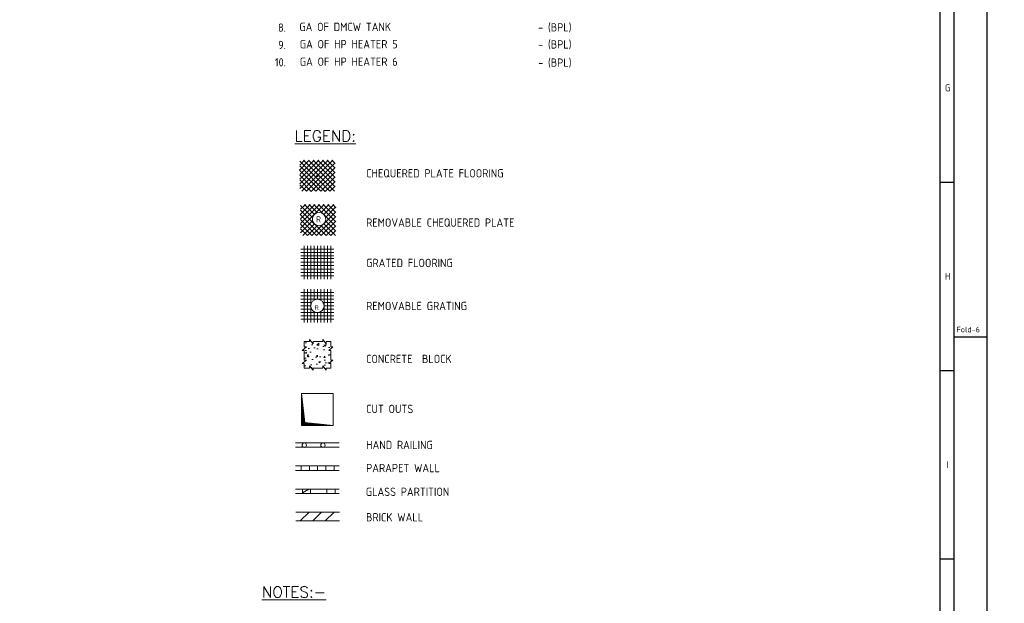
# Model space of a CAD drawing. Extents: x -287416 to 4934791, y -504132 to 1826789.
# Tile 35 of 256: x 90905 to 144175, y -300143 to -268553. Entities that reach past the tile are written whole.
import ezdxf
from ezdxf.enums import TextEntityAlignment as Align

# ---------------------------------------------------------------- set-up
doc = ezdxf.new("R2010")
doc.units = 0
doc.header["$LTSCALE"] = 800
doc.header["$MEASUREMENT"] = 0
doc.linetypes.add('CONTINOUS', pattern=[0])
doc.layers.get('0').update_dxf_attribs({"linetype": 'CONTINUOUS'})
doc.layers.add('T', color=3, linetype='CONTINUOUS', lineweight=15)
doc.layers.add('TEXT', color=3, linetype='CONTINUOUS', lineweight=15)
doc.styles.add('R', font='ROMANC')
doc.styles.add('ROMANC', font='romanc')
doc.styles.add('ROMANS', font='ISO9.shx', dxfattribs={"width": 0.8})
doc.styles.get("Standard").update_dxf_attribs({"font": 'ISO9'})

# ---------------------------------------------------------------- blocks, each defined once
blk = doc.blocks.new('A$C731D3036')
for p, q in [((-37.8, 265.66), (-37.8, 1816.5)), ((-37.8, 784.85), (-26.68, 784.85)), ((0, 660.34), (-26.68, 660.34)), ((-37.8, 633.66), (-26.68, 633.66)), ((-37.8, 482.47), (-26.68, 482.47))]:
    blk.add_line(p, q)
for points in [[(0, 1869.86), (-2643.59, 1869.86), (-2643.59, 0), (0, 0)], [(-26.68, 1843.18), (-2616.91, 1843.18), (-2616.91, 26.68), (-26.68, 26.68)]]:
    blk.add_lwpolyline(points, close=True)
for s, p in [('G', (-31.82, 860.45)), ('H', (-31.82, 709.26)), ('I', (-31.82, 558.07))]:
    blk.add_text(s, height=5.56).set_placement(p, align=Align.MIDDLE)
blk.add_text('Fold-6', height=4.447).set_placement((-24.68, 664.3))

msp = doc.modelspace()

# ---------------------------------------------------------------- hatches: boundary and pattern name
at = {"layer": 'TEXT'}
h = msp.add_hatch(dxfattribs=at)
h.set_pattern_fill('AR-CONC', color=256, scale=125, style=0)
h.set_pattern_definition([(50, (-523990.1, -594222.2), (896.5752, -78.4402), [93.75, -1031.25]), (355, (-523990.1, -594222.2), (-173.4392, 940.2402), [75, -825]), (100.4514, (-523915.4, -594228.7), (723.1367, 861.7994), [79.6752, -876.4276]), (46.1842, (-523990.1, -593972.2), (1334.0513, -206.8988), [140.625, -1546.875]), (96.6356, (-523878.9, -593989.4), (1168.3284, 1217.6473), [119.5129, -1314.6412]), (351.1842, (-523990.1, -593972.2), (1168.3274, 1217.6483), [112.5, -1237.5]), (21, (-523865.1, -594034.7), (746.1338, -503.2736), [93.75, -1031.25]), (326, (-523865.1, -594034.7), (304.1442, 906.4376), [75, -825]), (71.4514, (-523802.9, -594076.6), (1050.2783, 403.1631), [79.6752, -876.4276]), (37.5, (-523990.07, -594222.17), (15.19982, 416.11732), [0, -815, 0, -837.5, 0, -828.125]), (7.5, (-523990.07, -594222.17), (328.83692, 493.01464), [0, -477.5, 0, -796.25, 0, -315.625]), (327.5, (-524268.82, -594222.17), (667.27805, -28.19359), [0, -312.5, 0, -975, 0, -1293.75]), (317.5, (-524393.8, -594222.2), (728.9827, 125.13123), [0, -406.25, 0, -647.5, 0, -918.75])])
h.paths.add_polyline_path([(107015.4, -287406.1), (106776.5, -287406.1), (106776.5, -287520.7), (106585.4, -287291.4), (106585.4, -287406.1), (106300.1, -287406.1), (106300.1, -287167.2), (106185.4, -287167.2), (106414.7, -286976.1), (106300.1, -286976.1), (106300.1, -286690.7), (106300.1, -286451.8), (106185.4, -286451.8), (106414.7, -286260.7), (106300.1, -286260.7), (106300.1, -285975.4), (106585.4, -285975.4), (106585.4, -285860.7), (106776.5, -286090), (106776.5, -285975.4), (107015.4, -285975.4), (107300.8, -285975.4), (107300.8, -285860.7), (107491.9, -286090), (107491.9, -285975.4), (107740.1, -285975.4), (107740.1, -286260.7), (107854.7, -286260.7), (107625.4, -286451.8), (107740.1, -286451.8), (107740.1, -286690.7), (107740.1, -286976.1), (107854.7, -286976.1), (107625.4, -287167.2), (107740.1, -287167.2), (107740.1, -287406.1), (107491.9, -287406.1), (107491.9, -287520.7), (107300.8, -287291.4), (107300.8, -287406.1)])

# ---------------------------------------------------------------- linework, layer by layer
at = {"layer": 'TEXT', "flags": 128}
for points in [[(106039.1, -276699.2), (106573.7, -276163.5)], [(106060.7, -276422.9), (106319.9, -276163.5)], [(106060.7, -276932.1), (106829.3, -276163.5)], [(106060.7, -277186.6), (107083.1, -276163.5)], [(106060.7, -277441.1), (107338.7, -276163.5)], [(106060.7, -277695.7), (107592.5, -276163.5)], [(106060.7, -276211.9), (107687.9, -277838.4)], [(106060.7, -276466.4), (107439.5, -277844.7)], [(106172.3, -277838.4), (107846.3, -276163.5)], [(106265.9, -276163.5), (107941.7, -277838.4)], [(106426.1, -277838.4), (107966.9, -276298.7)], [(106521.5, -276163.5), (107966.9, -277608.9)], [(106775.3, -276163.5), (107966.9, -277354.4)], [(107030.9, -276163.5), (107966.9, -277099.9)], [(107284.7, -276163.5), (107966.9, -276845.3)], [(107538.5, -276163.5), (107966.9, -276590.6)], [(107794.1, -276163.5), (107966.9, -276336.1)], [(106039.1, -276699.2), (107191.1, -277838.4)], [(106060.7, -276975.7), (106935.5, -277838.4)], [(106674.5, -277844.7), (107966.9, -276553.2)], [(106935.5, -277838.4), (107966.9, -276807.7)], [(106994.9, -277001), (107009.3, -276986.6), (107023.7, -277001), (107009.3, -277015.4), (106994.9, -277001)], [(106994.9, -277001), (107009.3, -276986.6), (107023.7, -277001), (107009.3, -277015.4), (106994.9, -277001)], [(106060.7, -277230.2), (106674.5, -277844.7)], [(106060.7, -277484.7), (106426.1, -277838.4)], [(107191.1, -277838.4), (107966.9, -277062.4)], [(107439.5, -277844.7), (107966.9, -277316.9)], [(107687.9, -277838.4), (107966.9, -277571.5)], [(106083.5, -279091.7), (106618.1, -278556)], [(106105.1, -278815.4), (106364.3, -278556)], [(106105.1, -279324.4), (106873.7, -278556)], [(106105.1, -279579.1), (107127.5, -278556)], [(106105.1, -279833.7), (107383.1, -278556)], [(106310.3, -278556), (106846.7, -279091.7)], [(106565.9, -278556), (107008.7, -278998.6)], [(106819.7, -278556), (108011.3, -279746.9)], [(107075.3, -278556), (108011.3, -279492.4)], [(107194.1, -278998.6), (107636.9, -278556)], [(107329.1, -278556), (108011.3, -279237.7)], [(107356.1, -279091.7), (107892.5, -278556)], [(107584.7, -278556), (108011.3, -278983.2)], [(107838.5, -278556), (108011.3, -278728.6)], [(106083.5, -279091.7), (107222.9, -280230.9)], [(106105.1, -278604.4), (106753.1, -279253.2)], [(106105.1, -278859), (107483.9, -280237.2)], [(106209.5, -278964.4), (107483.9, -280237.2)], [(106718.9, -280237.2), (108011.3, -278945.7)], [(107449.7, -279253.2), (108011.3, -278691.2)], [(106105.1, -279368), (106967.3, -280230.9)], [(106105.1, -280088.2), (106753.1, -279439.5)], [(106105.1, -279622.7), (106718.9, -280237.2)], [(106216.7, -280230.9), (106846.7, -279600.9)], [(106967.3, -280230.9), (108011.3, -279200.2)], [(107222.9, -280230.9), (108011.3, -279454.9)], [(107356.1, -279600.9), (107986.1, -280230.9)], [(107449.7, -279439.5), (108011.3, -280001.4)], [(106105.1, -279877.2), (106470.5, -280230.9)], [(106470.5, -280230.9), (107008.7, -279694)], [(107194.1, -279694), (107732.3, -280230.9)], [(107483.9, -280237.2), (108011.3, -279709.5)], [(107732.3, -280230.9), (108011.3, -279964)], [(106109.3, -280969.9), (107909.3, -280969.9)], [(106109.3, -281149.9), (107909.3, -281149.9)], [(106289.3, -280789.9), (106289.3, -282589.9)], [(106469.3, -280789.9), (106469.3, -282589.9)], [(106649.3, -280789.9), (106649.3, -282589.9)], [(106649.3, -280789.9), (106649.3, -282589.9)], [(106829.3, -280789.9), (106829.3, -282589.9)], [(107009.3, -280789.9), (107009.3, -282589.9)], [(107009.3, -280789.9), (107009.3, -282589.9)], [(107189.3, -280789.9), (107189.3, -282589.9)], [(107189.3, -280789.9), (107189.3, -282589.9)], [(107369.3, -280789.9), (107369.3, -282589.9)], [(107549.3, -280789.9), (107549.3, -282589.9)], [(107729.3, -280789.9), (107729.3, -282589.9)], [(106109.3, -281329.9), (107909.3, -281329.9)], [(106109.3, -281485.4), (107909.3, -281485.4)], [(106109.3, -281677.7), (107909.3, -281677.7)], [(106109.3, -281857.7), (107909.3, -281857.7)], [(106109.3, -282049.9), (107909.3, -282049.9)], [(106109.3, -282229.9), (107909.3, -282229.9)], [(106109.3, -282409.9), (107909.3, -282409.9)], [(106109.3, -283328.1), (107909.3, -283328.1)], [(106289.3, -283148.1), (106289.3, -284948.1)], [(106469.3, -283148.1), (106469.3, -284948.1)], [(106649.3, -283148.1), (106649.3, -284948.1)], [(106649.3, -283148.1), (106649.3, -284948.1)], [(106829.3, -283148.1), (106829.3, -283736.4)], [(107009.3, -283148.1), (107009.3, -283688.1)], [(107189.3, -283148.1), (107189.3, -283736.4)], [(107369.3, -283148.1), (107369.3, -284948.1)], [(107549.3, -283148.1), (107549.3, -284948.1)], [(107729.3, -283148.1), (107729.3, -284948.1)], [(106109.3, -283508.1), (107909.3, -283508.1)], [(106109.3, -283688.1), (107909.3, -283688.1)], [(106109.3, -283868.1), (106697.9, -283868.1)], [(107320.7, -283868.1), (107909.3, -283868.1)], [(106109.3, -284048.1), (106649.3, -284048.1)], [(106109.3, -284228.1), (106697.9, -284228.1)], [(106109.3, -284408.1), (107909.3, -284408.1)], [(106829.3, -284359.9), (106829.3, -284948.1)], [(107009.3, -284408.1), (107009.3, -284948.1)], [(107189.3, -284359.9), (107189.3, -284948.1)], [(107320.7, -284228.1), (107909.3, -284228.1)], [(107369.3, -284048.1), (107909.3, -284048.1)], [(106109.3, -284588.1), (107909.3, -284588.1)], [(106109.3, -284768.1), (107909.3, -284768.1)], [(106300.1, -286690.7), (106300.1, -286451.8), (106185.4, -286451.8), (106414.7, -286260.7), (106300.1, -286260.7), (106300.1, -285975.4)], [(107015.4, -285975.4), (106776.5, -285975.4), (106776.5, -286090), (106585.4, -285860.7), (106585.4, -285975.4), (106300.1, -285975.4)], [(107740.1, -285975.4), (107491.9, -285975.4), (107491.9, -286090), (107300.8, -285860.7), (107300.8, -285975.4), (107015.4, -285975.4)], [(107740.1, -286690.7), (107740.1, -286451.8), (107625.4, -286451.8), (107854.7, -286260.7), (107740.1, -286260.7), (107740.1, -285975.4)], [(106300.1, -287406.1), (106300.1, -287167.2), (106185.4, -287167.2), (106414.7, -286976.1), (106300.1, -286976.1), (106300.1, -286690.7)], [(107740.1, -287406.1), (107740.1, -287167.2), (107625.4, -287167.2), (107854.7, -286976.1), (107740.1, -286976.1), (107740.1, -286690.7)], [(107015.4, -287406.1), (106776.5, -287406.1), (106776.5, -287520.7), (106585.4, -287291.4), (106585.4, -287406.1), (106300.1, -287406.1)], [(107740.1, -287406.1), (107491.9, -287406.1), (107491.9, -287520.7), (107300.8, -287291.4), (107300.8, -287406.1), (107015.4, -287406.1)], [(106145.3, -288790.5), (106145.3, -290518.5)], [(106330.7, -290362.8), (106145.3, -288790.5)], [(106145.3, -288790.5), (107873.3, -288790.5)], [(106145.3, -289255.5), (106193.9, -289206.5)], [(107873.3, -288790.5), (107873.3, -290518.5)], [(106145.3, -289319), (106201.1, -289263.4)], [(106145.3, -289382.7), (106208.3, -289320.3)], [(106145.3, -289446.3), (106213.7, -289377.3)], [(106145.3, -289510), (106220.9, -289434.2)], [(106145.3, -289573.5), (106228.1, -289491.1)], [(106145.3, -289637.3), (106235.3, -289548.2)], [(106145.3, -289701), (106240.7, -289605)], [(106145.3, -289764.5), (106247.9, -289661.9)], [(106145.3, -289828.2), (106255.1, -289719)], [(106145.3, -289891.8), (106260.5, -289775.9)], [(106145.3, -289955.5), (106267.7, -289832.7)], [(106145.3, -290019), (106274.9, -289889.8)], [(106145.3, -290082.8), (106282.1, -289946.7)], [(106145.3, -290146.3), (106287.5, -290003.6)], [(106145.3, -290210), (106294.7, -290060.6)], [(106145.3, -290273.7), (106301.9, -290117.5)], [(106145.3, -290337.3), (106309.1, -290174.4)], [(106145.3, -290401), (106314.5, -290231.4)], [(106145.3, -290464.5), (106321.7, -290288.3)], [(106145.3, -290518.5), (106330.7, -290362.8)], [(106145.3, -290518.5), (107873.3, -290518.5)], [(106219.1, -290518.5), (106370.3, -290367)], [(106282.1, -290518.5), (106427.9, -290372.7)], [(107873.3, -290518.5), (106330.7, -290362.8)], [(106345.1, -290518.5), (106485.5, -290378.7)], [(106409.9, -290518.5), (106543.1, -290384.4)], [(106472.9, -290518.5), (106600.7, -290390.2)], [(106537.7, -290518.5), (106660.1, -290396.1)], [(106600.7, -290518.5), (106717.7, -290401.9)], [(106663.7, -290518.5), (106775.3, -290407.7)], [(106728.5, -290518.5), (106832.9, -290413.6)], [(106791.5, -290518.5), (106890.5, -290419.4)], [(106854.5, -290518.5), (106948.1, -290425.3)], [(106919.3, -290518.5), (107005.7, -290431.1)], [(106982.3, -290518.5), (107063.3, -290437)], [(107045.3, -290518.5), (107120.9, -290442.8)], [(107110.1, -290518.5), (107180.3, -290448.5)], [(107173.1, -290518.5), (107237.9, -290454.5)], [(107236.1, -290518.5), (107295.5, -290460.2)], [(107300.9, -290518.5), (107353.1, -290466)], [(107363.9, -290518.5), (107410.7, -290471.9)], [(107426.9, -290518.5), (107468.3, -290477.7)], [(105830.9, -291459.7), (108187.7, -291459.7)], [(105830.9, -291699.7), (108187.7, -291699.7)], [(105830.9, -292707.5), (108187.7, -292707.5)], [(105830.9, -292947.5), (108187.7, -292947.5)], [(106133.3, -292947.5), (106133.3, -292707.5)], [(106577.3, -292707.5), (106577.3, -292947.5)], [(107023.7, -292707.5), (107023.7, -292947.5)], [(107467.7, -292707.5), (107467.7, -292947.5)], [(107914.1, -292707.5), (107914.1, -292947.5)], [(105830.9, -293955.4), (108185.3, -293955.4)], [(106198.1, -294192), (106198.1, -293952)], [(106202.9, -294195.6), (106646.9, -294195.6), (106646.9, -293955.6), (106202.9, -293955.6), (106202.9, -294195.6)], [(106202.9, -294155.5), (106548.5, -293955.6)], [(106642.1, -294192), (106642.1, -293952)], [(107520.5, -294197), (107520.5, -293957)], [(107522.9, -294195.6), (107966.9, -294195.6), (107966.9, -293955.6), (107522.9, -293955.6), (107522.9, -294195.6)], [(107964.5, -294197), (107964.5, -293957)], [(105830.9, -294195.4), (108185.3, -294195.4)], [(105845.3, -295203.2), (108199.7, -295203.2)], [(106080.1, -295683.2), (106560.1, -295203.2)], [(106759, -295683.2), (107239, -295203.2)], [(107437.8, -295683.2), (107917.8, -295203.2)], [(105845.3, -295683.2), (108199.7, -295683.2)]]:
    msp.add_lwpolyline(points, dxfattribs=at)
for points in [[(106966.1, -277001, -1), (107052.5, -277001, -1), (106966.1, -277001)], [(106966.1, -277001, -1), (107052.5, -277001, -1), (106966.1, -277001)], [(107460.5, -279346.4, 1), (106740.5, -279346.4, 1), (107460.5, -279346.4)], [(107369.3, -284048.1, 1), (106649.3, -284048.1, 1), (107369.3, -284048.1)], [(106421.3, -291585.3, 1), (106181.3, -291585.3, 1), (106421.3, -291585.3)], [(107429.3, -291585.3, 1), (107189.3, -291585.3, 1), (107429.3, -291585.3)]]:
    msp.add_lwpolyline(points, format="xyb", dxfattribs=at)

# ---------------------------------------------------------------- block references
at = {"color": 1, "linetype": 'CONTINOUS', "lineweight": 15, "xscale": 67.46500254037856, "yscale": 67.46500254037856, "zscale": 67.46500254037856}
msp.add_blockref('A$C731D3036', (143254.7, -330291.9), dxfattribs=at)

# ---------------------------------------------------------------- texts
at = {"layer": 'T', "insert": (74774.6, -289430.1), "char_height": 400, "attachment_point": 1, "style": 'ROMANC'}
msp.add_mtext_dynamic_manual_height_columns('\\pi65.491;COOLING TOWER ETC \\P\\pi579.78;AT ROOF OF CER', width=6702.411, gutter_width=2000, heights=[0], dxfattribs=at)
at = {"layer": 'TEXT', "style": 'ROMANS'}
for s, p in [('8.', (105306.6, -269208.6)), ('9.', (105306.6, -270146.2)), ('10.', (105306.6, -271083.8))]:
    msp.add_text(s, height=450, dxfattribs=at).set_placement(p, align=Align.RIGHT)
at = {"layer": 'TEXT'}
for s, height, style, p in [('GA OF DMCW TANK', 450, 'ROMANS', (106032.4, -269168.3, 2294)), ('- (BPL)', 450, 'ROMANS', (118955.1, -269192.5)), ('GA OF HP HEATER 5', 450, 'ROMANS', (106056.5, -270104.3)), ('- (BPL)', 450, 'ROMANS', (118955.1, -270115.7)), ('GA OF HP HEATER 6', 450, 'ROMANS', (106056.5, -271051.6)), ('- (BPL)', 450, 'ROMANS', (118955.1, -271103.2)), ('%%uLEGEND:%%u', 600, 'R', (105782.3, -275148.2)), ('CHEQUERED PLATE FLOORING', 450, 'ROMANS', (109647.9, -277092.5)), ('R', 330, 'ROMANS', (106938.5, -279522.8)), ('REMOVABLE CHEQUERED PLATE', 450, 'ROMANS', (109647.9, -279759)), ('GRATED FLOORING', 450, 'ROMANS', (109647.9, -281943.8)), ('REMOVABLE GRATING', 450, 'ROMANS', (109647.9, -284274.5)), ('R', 247.5, 'ROMANS', (106852.7, -284263.6)), ('CONCRETE  BLOCK', 450, 'ROMANS', (109647.9, -287139.7)), ('CUT OUTS', 450, 'ROMANS', (109647.9, -289844.3)), ('HAND RAILING', 450, 'ROMANS', (109647.9, -291796.2)), ('PARAPET WALL', 450, 'ROMANS', (109647.9, -293045.7)), ('GLASS PARTITION', 450, 'ROMANS', (109628.7, -294332.4)), ('BRICK WALL', 450, 'ROMANS', (109643.1, -295709.3)), ('%%UNOTES:-', 600, 'R', (104009.5, -299832.1))]:
    msp.add_text(s, height=height, dxfattribs=dict(at, style=style)).set_placement(p)

doc.saveas('drawing.dxf')
